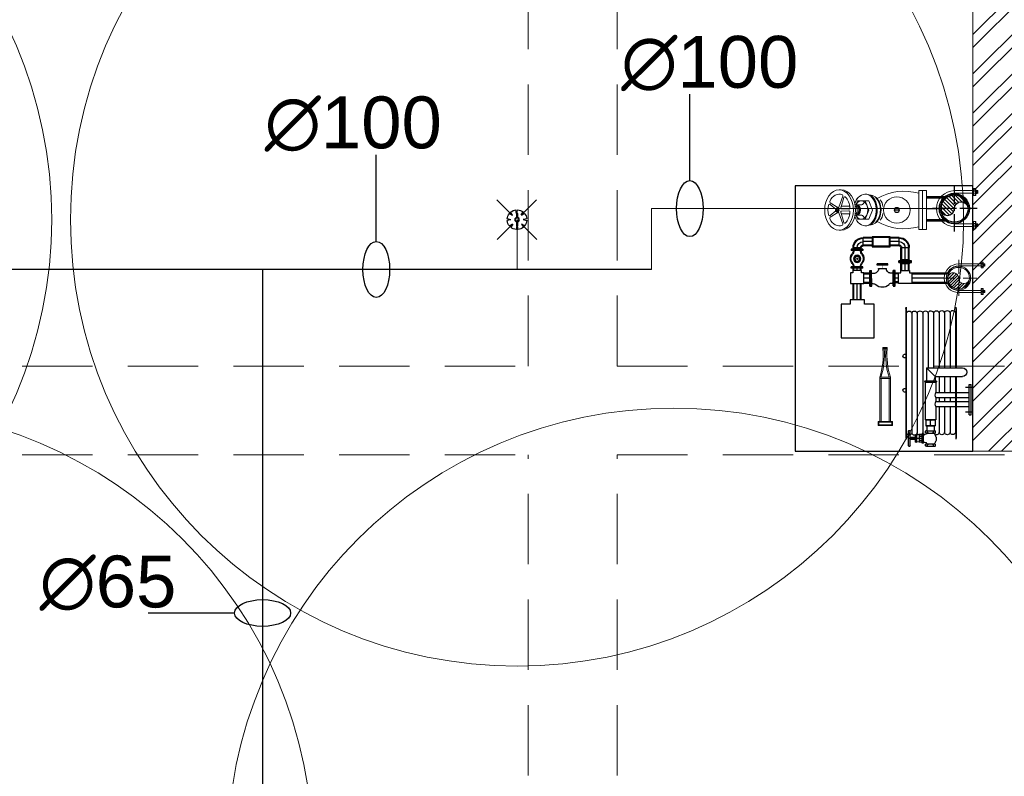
# Model space of a CAD drawing. Header units: inches. Extents: x 105152 to 158499, y 12149 to 30915.
# Tile 210 of 256: x 127028 to 127160, y 21234 to 21336. Entities that reach past the tile are written whole.
import ezdxf

# ---------------------------------------------------------------- set-up
doc = ezdxf.new("R2010")
doc.units = ezdxf.units.IN
doc.header["$MEASUREMENT"] = 0
doc.header["$PDMODE"] = 34
doc.linetypes.add('CENTER', pattern=[50.8, 31.75, -6.35, 6.35, -6.35])
doc.linetypes.add('HIDDEN', pattern=[0.375, 0.25, -0.125])
for name, color, linetype in [('A-COLUMN', 2, 'Continuous'), ('FALSE CELLING ', 255, 'Continuous'), ('PP-SPRINKLER', 1, 'Continuous'), ('PPFIRE-F-FIRE BOX', 30, 'Continuous')]:
    doc.layers.add(name, color=color, linetype=linetype)
for name, color, linetype, lineweight in [('AR - PLAN', 251, 'Continuous', 5), ('BEAM', 173, 'Continuous', 5), ('COVERAGE ', 251, 'Continuous', 5), ('FIRE', 1, 'Continuous', 25), ('FIRE TEXT', 7, 'Continuous', 25), ('PD_BRICK WALL_115', 134, 'Continuous', 30), ('PD_HATCH', 45, 'Continuous', 9), ('PP-PHC', 1, 'Continuous', 9), ('PP-SPRINKLER PIPE', 1, 'Continuous', 0), ('PPFIRE-F- FIRE BOX', 1, 'Continuous', 15), ('PPFIRE-F-RETURN  PIPE', 3, 'Continuous', 0), ('PPFIRE-P-PIPE SUPPORT', 7, 'Continuous', 0), ('SH-SPRINKLAR', 1, 'Continuous', 0)]:
    doc.layers.add(name, color=color, linetype=linetype, lineweight=lineweight)
doc.styles.get("Standard").update_dxf_attribs({"font": 'arial.ttf', "height": 6})
doc.styles.add('text Ht 200mm', font='arial.ttf')
doc.styles.add('TIMES NEW ROMAN', font='times.ttf')
doc.dimstyles.new('PP-DIM', dxfattribs={"dimtxt": 4, "dimasz": 1, "dimexe": 1, "dimexo": 1, "dimgap": 0.09, "dimtad": 0, "dimdec": 0, "dimzin": 0, "dimdsep": 46, "dimlunit": 4, "dimtxsty": 'TIMES NEW ROMAN', "dimblk": 'ARCHTICK', "dimcen": 0.09, "dimdle": 1, "dimclrd": 256, "dimclre": 256, "dimclrt": 256, "dimadec": 0, "dimazin": 0, "dimtfac": 1, "dimtdec": 4, "dimtofl": 0, "dimtmove": 1, "dimatfit": 3, "dimfxl": 1, "dimtolj": 1, "dimtzin": 0, "dimlwd": -1, "dimlwe": -1, "dimarcsym": 0})

# ---------------------------------------------------------------- blocks, each defined once
blk = doc.blocks.new('PP-CEILING PENDANT')
at = {"layer": 'COVERAGE ', "color": 8, "lineweight": 5}
blk.add_circle((0, 0), 1700, dxfattribs=at)
at = {"layer": 'SH-SPRINKLAR', "lineweight": -3}
for p, q in [((-16.9, 17), (-75.6, 75.8)), ((17.2, 16.7), (75.4, 75)), ((-24, 0.1), (-37.4, -2.9)), ((-24, 0.8), (-37.3, 3.8)), ((-17.1, 16.7), (-28.7, 24.1)), ((-16.6, 17.3), (-23.9, 28.9)), ((-0.4, 24), (-3.4, 37.3)), ((-1.5, 8.9), (-1.5, 23.9)), ((0.6, 24), (3.5, 37.3)), ((1.5, 8.9), (1.5, 23.9)), ((16.8, 17.2), (24.1, 28.7)), ((17.6, 16.3), (29.1, 23.7)), ((23.9, -0.1), (37.4, 2.9)), ((-17.5, -16.3), (-76.5, -75.3)), ((-17.8, -16.1), (-29.3, -23.4)), ((-17.3, -16.6), (-24.7, -28.2)), ((-1.5, -23.9), (-4.5, -37.2)), ((-1.5, -23.9), (-1.5, -8.9)), ((-0.6, -24), (2.3, -37.4)), ((1.5, -23.9), (1.5, -8.9)), ((15.8, -18), (23.1, -29.5)), ((16.2, -17.7), (74.6, -76.1)), ((16.6, -17.3), (28.2, -24.7)), ((23.9, -1.3), (37.3, -4.2))]:
    blk.add_line(p, q, dxfattribs=at)
for centre, major_axis, start_param, end_param in [((0, 0), (26.5, 26.5), 1.657505, 2.255676), ((0, 0), (-26.5, 26.5), 5.588406, 6.189787), ((0, 0), (0.02, 8.87), 5.497787, 11.780972), ((0, 0), (0.02, 6.56), 5.497787, 11.780972), ((0, 23.4), (1.12, 1.12), 5.863873, 8.273293), ((0, 0), (-26.5, 26.5), 4.798644, 5.40368), ((0, 0), (26.5, 26.5), 5.57395, 6.180955), ((0, 0), (-26.5, 26.5), 0.862204, 1.45951), ((0, 0), (-26.5, 26.5), 1.637496, 2.236801), ((0, -23.4), (1.12, 1.12), 2.722281, 5.131701), ((0, 0), (-26.5, 26.5), 2.418515, 3.021492), ((0, 0), (26.5, 26.5), 4.778634, 5.384791)]:
    blk.add_ellipse(centre, major_axis=major_axis, ratio=1, start_param=start_param, end_param=end_param, dxfattribs=at)
blk = doc.blocks.new('A$C0C0803E2')
at = {"color": 1}
for p, q in [((76.7, 432.5), (76.7, 158.4)), ((77.9, 431.8), (77.9, 158.4)), ((105.1, 431.4), (105.1, 158.4)), ((132.3, 431), (132.3, 158.4)), ((159.5, 430.6), (159.5, 158.4)), ((186.6, 430.2), (186.6, 158.4)), ((213.8, 429.8), (213.8, 158.4)), ((241, 429.5), (241, -165.2)), ((268.2, 429.1), (268.2, -165.6)), ((295.3, 428.7), (295.3, -166)), ((223, 158.4), (43.8, 158.4)), ((179.6, 115.1), (223, 158.4)), ((223, 158.4), (223, 93.5)), ((179.6, 115.1), (43.8, 115.1)), ((105.1, 115.1), (105.1, 35)), ((132.3, 115.1), (132.3, 35)), ((159.5, 115.1), (159.5, 35)), ((179.6, 115.1), (179.6, 93.5)), ((228.7, 93.5), (175.6, 93.5)), ((228.7, 86.9), (175.6, 86.9)), ((175.6, 86.9), (175.6, 35)), ((228.7, 86.9), (228.7, -100.1)), ((175.6, 35), (10.5, 35)), ((175.6, 10.1), (10.5, 10.1)), ((105.1, 10.1), (105.1, -10)), ((132.3, 10.1), (132.3, -10)), ((159.5, 10.1), (159.5, -10)), ((175.6, 10.1), (175.6, -10)), ((175.6, -10), (10.5, -10)), ((175.6, -34.9), (10.5, -34.9)), ((105.1, -34.9), (105.1, -163.3)), ((132.3, -34.9), (132.3, -163.7)), ((159.5, -34.9), (159.5, -164.1)), ((175.6, -34.9), (175.6, -100.1)), ((175.6, -100.1), (228.7, -100.1)), ((179.2, -100.1), (179.2, -130.9)), ((225, -130.9), (179.2, -130.9)), ((183.3, -130.9), (183.3, -155)), ((202.1, -127.8), (202.1, -103.2)), ((221, -130.9), (221, -155)), ((225, -100.1), (225, -130.9)), ((176.9, -165.2), (176.9, -156.6)), ((222, -166.8), (181.3, -166.8)), ((222.5, -155), (181.7, -155)), ((187.2, -166.8), (187.2, -155)), ((217, -166.8), (217, -155)), ((227.4, -165.2), (227.4, -156.6)), ((237.4, -215.7), (237.4, -170.7)), ((237.4, -193.2), (311.7, -193.2)), ((240.6, -215.7), (240.6, -170.7)), ((243.7, -215.7), (243.7, -170.7)), ((243.7, -174.2), (258.7, -174.2)), ((243.7, -183), (258.7, -183)), ((258.7, -174.2), (270.9, -176.2)), ((258.7, -174.2), (258.7, -212.2)), ((270.9, -211.2), (270.9, -175.2)), ((270.9, -210.2), (270.9, -176.2)), ((276.8, -211.2), (276.8, -175.2)), ((276.8, -188.3), (303.5, -188.3)), ((303.5, -230.6), (303.5, -155.8)), ((312.1, -230.6), (312.1, -155.8)), ((176.9, -230.2), (176.9, -221.5)), ((222, -231.8), (181.3, -231.8)), ((222.5, -219.9), (181.7, -219.9)), ((187.2, -231.8), (187.2, -219.9)), ((217, -231.8), (217, -219.9)), ((227.4, -230.2), (227.4, -221.5)), ((243.7, -203.3), (258.7, -203.3)), ((243.7, -212.2), (258.7, -212.2)), ((258.7, -212.2), (270.9, -210.2)), ((276.8, -198.1), (303.5, -198.1))]:
    blk.add_line(p, q, dxfattribs=at)
for points in [[(184.3, -166.8), (181, -172.2), (178.5, -176.9), (176.7, -180.9), (175.5, -184.3), (174.8, -187.3), (174.4, -190.1), (174.2, -192.6), (174.2, -195.1), (174.3, -197.6), (174.5, -200.2), (174.9, -202.9), (175.7, -205.8), (176.9, -209), (178.7, -212.4), (181.2, -216.2), (184.4, -220.3)], [(187.2, -156.6), (185.7, -155.9), (184.4, -155.4), (183.4, -155.1), (182.4, -155), (181.4, -155.1), (180.2, -155.4), (178.8, -155.9), (176.9, -156.6)], [(187.2, -165.2), (185.7, -165.9), (184.4, -166.4), (183.4, -166.7), (182.4, -166.8), (181.4, -166.7), (180.2, -166.4), (178.8, -165.9), (176.9, -165.2)], [(217, -156.6), (212, -155.9), (208.1, -155.4), (204.9, -155.1), (202, -155), (199.2, -155.1), (196, -155.4), (192.2, -155.9), (187.2, -156.6)], [(217, -165.2), (212, -165.9), (208.1, -166.4), (204.9, -166.7), (202, -166.8), (199.2, -166.7), (196, -166.4), (192.2, -165.9), (187.2, -165.2)], [(217, -156.6), (218.6, -155.9), (219.9, -155.4), (220.9, -155.1), (221.9, -155), (222.9, -155.1), (224.1, -155.4), (225.5, -155.9), (227.4, -156.6)], [(217, -165.2), (218.6, -165.9), (219.9, -166.4), (220.9, -166.7), (221.9, -166.8), (222.9, -166.7), (224.1, -166.4), (225.5, -165.9), (227.4, -165.2)], [(220.6, -166.8), (222.3, -171.5), (229.7, -173.4), (237.4, -173.1)], [(187.2, -221.6), (185.7, -220.9), (184.4, -220.3), (183.4, -220), (182.4, -219.9), (181.4, -220), (180.2, -220.3), (178.8, -220.9), (176.9, -221.6)], [(187.2, -230.1), (185.7, -230.9), (184.4, -231.4), (183.4, -231.7), (182.4, -231.8), (181.4, -231.7), (180.2, -231.4), (178.8, -230.9), (176.9, -230.1)], [(217, -221.6), (212, -220.9), (208.1, -220.3), (204.9, -220), (202, -219.9), (199.2, -220), (196, -220.3), (192.2, -220.9), (187.2, -221.6)], [(217, -230.1), (212, -230.9), (208.1, -231.4), (204.9, -231.7), (202, -231.8), (199.2, -231.7), (196, -231.4), (192.2, -230.9), (187.2, -230.1)], [(217, -221.6), (218.6, -220.9), (219.9, -220.3), (220.9, -220), (221.9, -219.9), (222.9, -220), (224.1, -220.3), (225.5, -220.9), (227.4, -221.6)], [(217, -230.1), (218.6, -230.9), (219.9, -231.4), (220.9, -231.7), (221.9, -231.8), (222.9, -231.7), (224.1, -231.4), (225.5, -230.9), (227.4, -230.1)], [(220.6, -219.6), (222.3, -214.9), (229.7, -213), (237.4, -213.3)]]:
    blk.add_lwpolyline(points, dxfattribs=at)
for centre, radius, start, end in [((91.6, 429.1), 13.9, 12.8259, 168.805), ((118.7, 428.7), 13.9, 12.8259, 168.805), ((145.9, 428.3), 13.9, 12.8259, 168.805), ((173.1, 427.9), 13.9, 12.8259, 168.805), ((200.3, 427.5), 13.9, 12.8259, 168.805), ((227.4, 427.1), 13.9, 12.8259, 168.805), ((254.6, 426.8), 13.9, 12.8259, 168.805), ((281.8, 426.4), 13.9, 12.8259, 168.805), ((309, 426), 13.9, 12.8259, 168.805), ((329.6, 216.4), 9.62, 240.8161, 119.1839), ((43.8, 136.7), 21.7, 90, 270), ((175.6, 90.2), 3.27, 90, 270), ((228.7, 90.2), 3.27, 270, 90), ((329.6, 46.3), 9.62, 240.8161, 119.1839), ((155.2, 22.5), 23.9, 328.6174, 31.3826), ((155.2, -22.5), 23.9, 328.6174, 31.3826), ((190.6, -122.9), 22.9, 59.5464, 119.6317), ((190.6, -108.1), 22.9, 240.3683, 300.4536), ((213.7, -122.9), 22.9, 60.3683, 120.4536), ((213.7, -108.1), 22.9, 239.5464, 299.6317), ((91.6, -160.2), 13.9, 191.195, 347.1741), ((118.7, -160.6), 13.9, 191.195, 347.1741), ((145.9, -161), 13.9, 191.195, 347.1741), ((173.1, -161.4), 13.9, 191.195, 280.3679), ((227.4, -162.2), 13.9, 275.1235, 347.1741), ((239, -170.7), 1.59, 0, 180), ((242.1, -170.7), 1.59, 0, 180), ((254.6, -162.6), 13.9, 191.195, 347.1741), ((281.8, -162.9), 13.9, 191.195, 347.1741), ((273.8, -178.1), 4.12, 43.7157, 136.2843), ((309, -163.3), 13.9, 191.195, 347.1741), ((307.8, -158), 4.8, 26.6415, 153.3585), ((239, -215.7), 1.59, 180, 0), ((242.1, -215.7), 1.59, 180, 0), ((273.8, -208.3), 4.12, 223.7157, 316.2843), ((307.8, -228.4), 4.8, 206.6415, 333.3585)]:
    blk.add_arc(centre, radius, start, end, dxfattribs=at)
at = {"layer": 'FIRE', "color": 1}
for p, q in [((74.4, 453.5), (76.7, 459)), ((74.4, 453.5), (74.4, 158.4)), ((76.7, 459), (76.7, 158.4)), ((322.5, 459), (322.5, -196.3)), ((324.9, 453.5), (322.5, 459)), ((324.9, 453.5), (324.9, -190.8)), ((74.4, 115.1), (74.4, -190.8)), ((76.7, 115.1), (76.7, -196.3)), ((76.7, 115.1), (76.7, -162.2)), ((77.9, 115.1), (77.9, -162.9)), ((27.6, 61.4), (-9, 61.4)), ((0, -75.9), (0, 75.9)), ((10.5, 75.9), (0, 75.9)), ((10.5, -75.9), (10.5, 75.9)), ((27.6, -61.4), (-9, -61.4)), ((10.5, -75.9), (0, -75.9)), ((74.4, -190.8), (76.7, -196.3)), ((324.9, -190.8), (322.5, -196.3))]:
    blk.add_line(p, q, dxfattribs=at)
blk = doc.blocks.new('PIPE SUPPORT')
at = {"layer": 'PPFIRE-P-PIPE SUPPORT'}
for points in [[(-174.8, 121.3), (-148.8, 121.3), (-148.8, 111.7), (-174.8, 111.7)], [(-174.6, 121.1), (-148.9, 121.1), (-148.9, 111.9), (-174.6, 111.9)], [(-55.9, 121.3), (-29.9, 121.3), (-29.9, 111.7), (-55.9, 111.7)], [(-55.7, 121.1), (-30, 121.1), (-30, 111.9), (-55.7, 111.9)]]:
    blk.add_lwpolyline(points, close=True, dxfattribs=at)
for points in [[(-174.6, 121.1), (-168.2, 118.8), (-161.8, 121.1), (-155.4, 118.8), (-148.9, 121.1)], [(-174.6, 121.1), (-148.9, 121.1)], [(-174.6, 111.9), (-174.6, 121.1)], [(-174.6, 111.9), (-168.2, 114.2), (-161.8, 111.9), (-155.4, 114.2), (-148.9, 111.9)], [(-168.2, 114.2), (-168.2, 118.8)], [(-166.5, 129.3), (-167, 128.3), (-166.5, 127.3), (-167, 126.4), (-166.5, 125.4), (-167, 124.4), (-166.5, 123.4), (-167, 122.5), (-166.5, 121.5)], [(-167, 128.3), (-156.8, 128.3)], [(-167, 126.4), (-156.8, 126.4)], [(-167, 124.4), (-156.8, 124.4)], [(-167, 122.5), (-156.8, 122.5)], [(-166.5, 121.5), (-166.6, 121.3)], [(-166.5, 129.3), (-157.3, 129.3)], [(-166.5, 127.3), (-157.3, 127.3)], [(-166.5, 125.4), (-157.3, 125.4)], [(-166.5, 123.4), (-157.3, 123.4)], [(-166.5, 121.5), (-157.3, 121.5)], [(-166.5, 111.7), (-166.5, 44.7)], [(-161.8, 111.9), (-161.8, 121.1)], [(-157.3, 129.3), (-156.8, 128.3), (-157.3, 127.3), (-156.8, 126.4), (-157.3, 125.4), (-156.8, 124.4), (-157.3, 123.4), (-156.8, 122.5), (-157.3, 121.5)], [(-157.3, 121.5), (-157.2, 121.3)], [(-157.3, 111.7), (-157.3, 44.7)], [(-155.4, 114.2), (-155.4, 118.8)], [(-55.7, 121.1), (-49.3, 118.8), (-42.9, 121.1), (-36.5, 118.8), (-30, 121.1)], [(-55.7, 111.9), (-49.3, 114.2), (-42.9, 111.9), (-36.5, 114.2), (-30, 111.9)], [(-49.3, 114.2), (-49.3, 118.8)], [(-47.3, 129.3), (-47.9, 128.3), (-47.3, 127.3), (-47.9, 126.4), (-47.3, 125.4), (-47.9, 124.4), (-47.3, 123.4), (-47.9, 122.5), (-47.3, 121.5)], [(-47.9, 128.3), (-37.7, 128.3)], [(-47.9, 126.4), (-37.7, 126.4)], [(-47.9, 124.4), (-37.7, 124.4)], [(-47.9, 122.5), (-37.7, 122.5)], [(-47.3, 121.5), (-47.5, 121.3)], [(-47.3, 129.3), (-38.2, 129.3)], [(-47.3, 129.3), (-38.2, 129.3)], [(-47.3, 127.3), (-38.2, 127.3)], [(-47.3, 125.4), (-38.2, 125.4)], [(-47.3, 123.4), (-38.2, 123.4)], [(-47.3, 121.5), (-38.2, 121.5)], [(-47.3, 111.7), (-47.3, 44.7)], [(-42.9, 111.9), (-42.9, 121.1)], [(-38.2, 129.3), (-37.7, 128.3), (-38.2, 127.3), (-37.7, 126.4), (-38.2, 125.4), (-37.7, 124.4), (-38.2, 123.4), (-37.7, 122.5), (-38.2, 121.5)], [(-38.2, 121.5), (-38.1, 121.3)], [(-38.2, 111.7), (-38.2, 44.7)], [(-36.5, 114.2), (-36.5, 118.8)]]:
    blk.add_lwpolyline(points, dxfattribs=at)
for radius, start, end in [(64.2, 180.0022, 269.9978), (55, 180.0022, 269.9978), (55, 270.0022, 359.9978), (64.2, 270.0022, 359.9978)]:
    blk.add_arc((-102.3, 44.7), radius, start, end, dxfattribs=at)
blk = doc.blocks.new('SOIL STACK DIA 100 mm')
h = blk.add_hatch()
h.set_pattern_fill('ANSI31', color=256, scale=3)
h.set_pattern_definition([(45, (-27850.841, 26658.129), (-6.735192, 6.735192), [])])
edge = h.paths.add_edge_path()
edge.add_ellipse((0, 0), major_axis=(-50, 0), ratio=1, start_angle=450, end_angle=630, ccw=False)
edge.add_ellipse((0, -25), major_axis=(25, 0), ratio=1, start_angle=270, end_angle=450)
edge.add_ellipse((0, 25), major_axis=(-25, 0), ratio=1, start_angle=270, end_angle=450, ccw=False)
at = {"linetype": 'CENTER', "ltscale": 2}
for points in [[(0, -84), (0, 84)], [(-84, 0), (84, 0)]]:
    blk.add_lwpolyline(points, dxfattribs=at)
blk.add_lwpolyline([(0, -50, 1), (0, 50, 1), (0, 0, -1), (0, -50, -1)], format="xyb")
for radius in [55, 50]:
    blk.add_circle((0, 0), radius)
at = {"layer": 'PPFIRE-P-PIPE SUPPORT', "ltscale": 150, "xscale": 1.0267966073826, "yscale": 1.0267966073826, "zscale": 1.0267966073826, "rotation": 179.9992056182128}
blk.add_blockref('PIPE SUPPORT', (-105.1, 46.1), dxfattribs=at)
blk = doc.blocks.new('A$C554B747C')
at = {"layer": 'PPFIRE-F- FIRE BOX'}
for p, q in [((71.6, 108.8), (-71.9, 108.8)), ((-71.9, 108.8), (-71.9, 80.5)), ((71.6, 108.8), (71.6, 80.5)), ((71.6, 94.6), (-71.9, 94.6)), ((71.6, 80.5), (-71.9, 80.5)), ((2.5, 7.7), (-2.5, 7.7)), ((-2.5, -7.7), (-2.5, 7.7)), ((2.5, -7.7), (2.5, 7.7)), ((2.5, -7.7), (-2.5, -7.7)), ((0, -89.4), (-33.7, -103.1)), ((0, -103.1), (-33.7, -116.9)), ((-33.7, -144.4), (-33.7, -103.1)), ((0, -89.4), (33.7, -103.1)), ((0, -103.1), (33.7, -116.9)), ((33.7, -144.4), (33.7, -103.1)), ((-33.7, -144.4), (-19.5, -150.2)), ((-19.5, -153.8), (-19.5, -129.3)), ((19.5, -153.8), (19.5, -129.3)), ((33.7, -144.4), (19.5, -150.2)), ((58.4, -116.9), (58.4, -113.2)), ((-14.4, -173.4), (-14.4, -204.1)), ((-2.8, -176.5), (-4.1, -203.6)), ((2.8, -176.5), (4.1, -203.6)), ((14.4, -173.4), (14.4, -204.1)), ((-74.5, -204.6), (-74.5, -212.7)), ((-50.8, -198.3), (-9.9, -213.8)), ((-45.8, -195.5), (-7.4, -206)), ((0, -211.8), (-6.7, -214.6)), ((0, -214.6), (-6.7, -217.3)), ((-6.7, -222.8), (-6.7, -214.6)), ((0, -211.8), (6.7, -214.6)), ((0, -214.6), (6.7, -217.3)), ((6.7, -222.8), (6.7, -214.6)), ((45.8, -195.5), (7.4, -206)), ((50.8, -198.3), (9.9, -213.8)), ((74.5, -212.7), (74.5, -204.6)), ((-26.9, -245.4), (-8.7, -217.7)), ((-20.2, -245.1), (-3.4, -224.2)), ((0, -225.6), (-6.7, -222.8)), ((0, -225.6), (6.7, -222.8)), ((20.2, -245.1), (3.4, -224.2)), ((26.9, -245.4), (8.7, -217.7))]:
    blk.add_line(p, q, dxfattribs=at)
for radius in [48.7, 9.69]:
    blk.add_circle((0, 0), radius, dxfattribs=at)
for centre, radius, start, end in [((127.5, 27), 196.6, 164.2108, 210.5213), ((-127.5, 27), 196.6, 329.4787, 15.7892), ((-14.5, -83), 31.2, 88.0313, 135.9908), ((14.5, -83), 31.2, 44.0092, 91.9687), ((-30.5, -131.5), 11.2, 11.0684, 72.6602), ((30.5, -131.5), 11.2, 107.3398, 168.9316), ((-6.7, -176.3), 3.89, 357.2205, 94.7862), ((6.7, -176.3), 3.89, 85.2138, 182.7795), ((-52.2, -201.9), 3.89, 69.2205, 155.1588), ((-44.8, -191.8), 3.89, 133.8645, 254.7795), ((-10.9, -216.3), 2.6, 326.7795, 69.2205), ((-6.7, -203.5), 2.6, 254.7795, 357.2205), ((6.7, -203.5), 2.6, 182.7795, 285.2205), ((10.9, -216.3), 2.6, 110.7795, 213.2205), ((44.8, -191.8), 3.89, 285.2205, 46.1355), ((52.2, -201.9), 3.89, 24.8412, 110.7795), ((-30.1, -243.3), 3.89, 245.9255, 326.7795), ((-17.1, -247.6), 3.89, 141.2205, 257.3777), ((17.1, -247.6), 3.89, 282.6223, 38.7795), ((30.1, -243.3), 3.89, 213.2205, 294.0745)]:
    blk.add_arc(centre, radius, start, end, dxfattribs=at)
at = {"layer": 'PPFIRE-F- FIRE BOX', "extrusion": (0, 0, -1)}
for centre, major_axis, ratio, start_param, end_param in [((0, -113.2), (-58.4, 0), 0.707107, 0, 2.786111), ((0, -116.9), (58.4, 0), 0.707107, 1.987436, 5.918785), ((0, -130.7), (33.7, 0), 0.721611, 2.186239, 6.007537)]:
    blk.add_ellipse(centre, major_axis=major_axis, ratio=ratio, start_param=start_param, end_param=end_param, dxfattribs=at)
at = {"layer": 'PPFIRE-F- FIRE BOX'}
for centre, major_axis, ratio, start_param, end_param in [((0, -99.5), (55.2, 0), 0.707107, -0.004902, 3.146495), ((0, -113.2), (58.4, 0), 0.707107, 0, 2.786111), ((0, -94.9), (-52.3, 0), 0.701646, 3.553827, 5.87095), ((0, -116.9), (-58.4, 0), 0.707107, 1.987436, 5.918785), ((0, -130.7), (-33.7, 0), 0.721611, 2.186239, 6.007537), ((0, -116.9), (58.4, 0), 0.707107, 3.784133, 4.295749), ((0, -130.7), (33.7, 0), 0.721611, 3.417241, 4.096946), ((0, -148), (-19.5, 0), 0.707107, 3.141593, 6.283185), ((0, -150.4), (-19.5, 0), 0.707107, 3.141593, 6.283185), ((0, -152), (-19.5, 0), 0.707107, 3.141593, 6.283185), ((0, -154.1), (-19.5, 0), 0.707107, 3.16624, 6.258538), ((0, -204.6), (-74.5, 0), 0.707107, 3.141593, 6.283185), ((0, -212.7), (-58.6, 0), 0.693384, -1.450623, -0.624962), ((0, -154.3), (-14.4, 0), 0.619861, 3.293146, 6.131632), ((0, -212.7), (58.6, 0), 0.693384, 0.624962, 1.450623), ((0, -212.7), (-58.6, 0), 0.693384, -0.310604, 0.998397), ((0, -212.7), (58.6, 0), 0.693384, -0.998397, 0.310604), ((0, -212.7), (58.6, 0), 0.693384, 4.400005, 5.024773)]:
    blk.add_ellipse(centre, major_axis=major_axis, ratio=ratio, start_param=start_param, end_param=end_param, dxfattribs=at)
for centre, major_axis, ratio in [((0, -212.7), (74.5, 0), 0.707107), ((0, -220.1), (6.74, 0), 0.721611), ((0, -220.4), (-2.9, 0), 0.586664)]:
    blk.add_ellipse(centre, major_axis=major_axis, ratio=ratio, dxfattribs=at)
blk = doc.blocks.new('ERTGYH')
at = {"layer": 'PPFIRE-F-FIRE BOX', "lineweight": 25}
for p, q in [((18634686.5, -2135081.1), (18634741.4, -2135081.1)), ((18634686.5, -2135085), (18634739, -2135085)), ((18634686.5, -2135116.8), (18634741.4, -2135116.8)), ((18634686.5, -2135148.5), (18634739, -2135148.5)), ((18634686.5, -2135152.5), (18634741.4, -2135152.5))]:
    blk.add_line(p, q, dxfattribs=at)
at = {"layer": 'PPFIRE-F-FIRE BOX', "color": 1, "ltscale": 60, "xscale": -0.7938326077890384, "yscale": 0.7938326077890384, "zscale": 0.7938326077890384, "rotation": 270}
blk.add_blockref('A$C554B747C', (18634600.1, -2135112.6, 0), dxfattribs=at)
at = {"layer": 'PPFIRE-F-FIRE BOX', "lineweight": -3, "xscale": -0.7938300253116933, "yscale": 0.7938300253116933, "zscale": 0.7938300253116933, "rotation": 89.99999999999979}
blk.add_blockref('SOIL STACK DIA 100 mm', (18634768.2, -2135116.8), dxfattribs=at)
blk = doc.blocks.new('A$C43F21B05')
at = {"layer": 'PPFIRE-F- FIRE BOX'}
for p, q in [((-27.9, -20.2), (-27.9, -242.8)), ((-21.7, -20.2), (-21.7, -236.5)), ((19.2, -20.2), (19.2, -236.5)), ((25.4, -20.2), (25.4, -242.8)), ((25.4, -236.5), (-27.9, -236.5)), ((25.4, -242.8), (-27.9, -242.8))]:
    blk.add_line(p, q, dxfattribs=at)
for points in [[(36, 0), (36, -20.2), (-36, -20.2), (-36, 0)], [(32.5, -3.6), (32.5, -16.6), (-32.5, -16.6), (-32.5, -3.6)], [(9, -386.3), (9, -392.3), (-12, -392.3), (-12, -386.3)], [(7.4, -387.9), (7.4, -390.7), (-10.5, -390.7), (-10.5, -387.9)]]:
    blk.add_lwpolyline(points, close=True, dxfattribs=at)
for centre, radius, start, end in [((-403.7, -357), 392.8, 355.7167, 16.9094), ((-388.4, -356.7), 383.7, 355.5748, 17.2781), ((361.8, -355.5), 360.4, 161.7772, 184.9141), ((376.8, -355.7), 369.1, 162.1821, 184.7624)]:
    blk.add_arc(centre, radius, start, end, dxfattribs=at)
blk = doc.blocks.new('A$C66E842DC')
at = {"layer": 'PPFIRE-P-PIPE SUPPORT'}
for points in [[(-74.4, 112.7), (-47.7, 112.7), (-47.7, 102.9), (-74.4, 102.9)], [(-74.2, 112.5), (-47.8, 112.5), (-47.8, 103.1), (-74.2, 103.1)], [(47.7, 112.7), (74.4, 112.7), (74.4, 102.9), (47.7, 102.9)], [(47.9, 112.5), (74.2, 112.5), (74.2, 103.1), (47.9, 103.1)]]:
    blk.add_lwpolyline(points, close=True, dxfattribs=at)
for points in [[(-74.2, 112.5), (-67.6, 110.2), (-61, 112.5), (-54.4, 110.2), (-47.8, 112.5)], [(-74.2, 112.5), (-47.8, 112.5)], [(-74.2, 103.1), (-74.2, 112.5)], [(-74.2, 103.1), (-67.6, 105.5), (-61, 103.1), (-54.4, 105.5), (-47.8, 103.1)], [(-67.6, 105.5), (-67.6, 110.2)], [(-65.9, 121), (-66.4, 120), (-65.9, 119), (-66.4, 118), (-65.9, 117), (-66.4, 116), (-65.9, 114.9), (-66.4, 113.9), (-65.9, 112.9)], [(-66.4, 120), (-55.9, 120)], [(-66.4, 118), (-55.9, 118)], [(-66.4, 116), (-55.9, 116)], [(-66.4, 113.9), (-55.9, 113.9)], [(-65.9, 112.9), (-66, 112.7)], [(-65.9, 121), (-56.5, 121)], [(-65.9, 119), (-56.5, 119)], [(-65.9, 117), (-56.5, 117)], [(-65.9, 114.9), (-56.5, 114.9)], [(-65.9, 112.9), (-56.5, 112.9)], [(-65.9, 102.9), (-65.9, -0.2)], [(-61, 103.1), (-61, 112.5)], [(-56.5, 121), (-55.9, 120), (-56.5, 119), (-55.9, 118), (-56.5, 117), (-55.9, 116), (-56.5, 114.9), (-55.9, 113.9), (-56.5, 112.9)], [(-56.5, 112.9), (-56.4, 112.7)], [(-56.5, 102.9), (-56.5, -0.2)], [(-54.4, 105.5), (-54.4, 110.2)], [(47.9, 112.5), (54.5, 110.2), (61.1, 112.5), (67.7, 110.2), (74.2, 112.5)], [(47.9, 103.1), (54.5, 105.5), (61.1, 103.1), (67.7, 105.5), (74.2, 103.1)], [(54.5, 105.5), (54.5, 110.2)], [(56.5, 121), (55.9, 120), (56.5, 119), (55.9, 118), (56.5, 117), (55.9, 115.9), (56.5, 114.9), (55.9, 113.9), (56.5, 112.9)], [(55.9, 120), (66.4, 120)], [(55.9, 118), (66.4, 118)], [(55.9, 115.9), (66.4, 115.9)], [(55.9, 113.9), (66.4, 113.9)], [(56.5, 112.9), (56.4, 112.7)], [(56.5, 121), (65.9, 121)], [(56.5, 121), (65.9, 121)], [(56.5, 119), (65.9, 119)], [(56.5, 117), (65.9, 117)], [(56.5, 114.9), (65.9, 114.9)], [(56.5, 112.9), (65.9, 112.9)], [(56.5, 102.9), (56.5, -0.2)], [(61.1, 103.1), (61.1, 112.5)], [(65.9, 121), (66.4, 120), (65.9, 119), (66.4, 118), (65.9, 117), (66.4, 115.9), (65.9, 114.9), (66.4, 113.9), (65.9, 112.9)], [(65.9, 112.9), (66, 112.7)], [(65.9, 102.9), (65.9, -0.2)], [(67.7, 105.5), (67.7, 110.2)]]:
    blk.add_lwpolyline(points, dxfattribs=at)
for radius, start, end in [(65.9, 180.0014, 269.997), (56.5, 180.0014, 269.997), (56.5, 270.0014, 359.997), (65.9, 270.0014, 359.997)]:
    blk.add_arc((0, -0.2), radius, start, end, dxfattribs=at)
blk = doc.blocks.new('A$C465C6E6A')
h = blk.add_hatch()
h.set_pattern_fill('ANSI31', color=256, scale=3, angle=180)
h.set_pattern_definition([(225, (27850.841, -26658.129), (6.735192, -6.735192), [])])
edge = h.paths.add_edge_path()
edge.add_ellipse((0, 0), major_axis=(-50, 0), ratio=1, start_angle=270, end_angle=450, ccw=False)
edge.add_ellipse((0, 25), major_axis=(25, 0), ratio=1, start_angle=90, end_angle=270)
edge.add_ellipse((0, -25), major_axis=(-25, 0), ratio=1, start_angle=450, end_angle=630, ccw=False)
blk.add_lwpolyline([(0, 50, 1), (0, -50, 1), (0, 0, -1), (0, 50, -1)], format="xyb")
at = {"linetype": 'CENTER', "ltscale": 2}
for points in [[(0, 84), (0, -84)], [(84, 0), (-84, 0)]]:
    blk.add_lwpolyline(points, dxfattribs=at)
for radius in [55, 50]:
    blk.add_circle((0, 0), radius)
at = {"ltscale": 60}
blk.add_blockref('A$C66E842DC', (0, 0), dxfattribs=at)
blk = doc.blocks.new('_ArchTick')
at = {"color": 0, "linetype": 'ByBlock', "const_width": 0.15}
blk.add_lwpolyline([(-0.5, -0.5), (0.5, 0.5)], dxfattribs=at)
blk = doc.blocks.new('*D526')
at = {"layer": 'Defpoints', "color": 0}
for p in [(136659.08, 23142.23), (136659.08, 23106.4), (136667.28, 23106.4)]:
    blk.add_point(p, dxfattribs=at)
at = {"layer": 'FALSE CELLING ', "lineweight": 5}
for p, q in [((136662.08, 23142.23), (136670.28, 23142.23)), ((136667.28, 23142.23), (136667.28, 23127.16)), ((136667.28, 23106.4), (136667.28, 23121.46)), ((136662.08, 23106.4), (136670.28, 23106.4))]:
    blk.add_line(p, q, dxfattribs=at)
at = {"layer": 'FALSE CELLING ', "lineweight": 5, "xscale": 2, "yscale": 2, "zscale": 2}
for p, rotation in [((136667.28, 23142.23), 90), ((136667.28, 23106.4), 270)]:
    blk.add_blockref('_ArchTick', p, dxfattribs=dict(at, rotation=rotation))
at = {"layer": 'FALSE CELLING ', "insert": (136667.28, 23124.31), "char_height": 6, "attachment_point": 5, "rotation": 90}
blk.add_mtext("\\A1;3'", dxfattribs=at)
blk = doc.blocks.new('PP-SP ARROW')
at = {"color": 3}
blk.add_line((-31.5, 0), (-128.7, 0), dxfattribs=at)
blk.add_ellipse((0, 0), major_axis=(-31.5, 0), ratio=0.476486, dxfattribs=at)
blk = doc.blocks.new('FIRST FLOOR PLAN 0')
at = {"layer": 'PD_HATCH', "lineweight": 5}
h = blk.add_hatch(dxfattribs=at)
h.set_pattern_fill('ANSI32', color=251, scale=10)
h.set_pattern_definition([(45, (-1110.15, -834.2493), (-2.65165, 2.65165), []), (45, (-1108.3824, -834.2493), (-2.65165, 2.65165), [])])
h.paths.add_polyline_path([(-1107, -791.5), (-1116, -791.5), (-1116, -873), (-1107, -873)])
h.paths.add_polyline_path([(-745.5, -939), (-915, -939), (-915, -948), (-745.5, -948)])
h.paths.add_polyline_path([(-561, -939), (-730.5, -939), (-730.5, -948), (-561, -948)])
h.paths.add_polyline_path([(-1107, -75), (-1116, -75), (-1116, -156.5), (-1107, -156.5)])
h.paths.add_polyline_path([(-1107, -171.5), (-1116, -171.5), (-1116, -311.5), (-1107, -311.5)])
h.paths.add_polyline_path([(-1107, -326.5), (-1116, -326.5), (-1116, -466.5), (-1107, -466.5)])
h.paths.add_polyline_path([(-1107, -481.5), (-1116, -481.5), (-1116, -621.5), (-1107, -621.5)])
h.paths.add_polyline_path([(-1107, -636.5), (-1116, -636.5), (-1116, -776.5), (-1107, -776.5)])
h.paths.add_polyline_path([(-15, 0), (-181.5, 0), (-181.5, -9), (-15, -9)])
h.paths.add_polyline_path([(-196.5, 0), (-361.5, 0), (-361.5, -9), (-196.5, -9)])
h.paths.add_polyline_path([(-376.5, 0), (-546, 0), (-546, -9), (-376.5, -9)])
h.paths.add_polyline_path([(-561, 0), (-730.5, 0), (-730.5, -9), (-561, -9)])
h.paths.add_polyline_path([(-930, 0), (-1041, 0), (-1041, -9), (-930, -9)])
h.paths.add_polyline_path([(-1056, 0), (-1116, 0), (-1116, -60), (-1107, -60), (-1107, -9), (-1056, -9)])
h.paths.add_polyline_path([(-1107, -888), (-1116, -888), (-1116, -948), (-1056, -948), (-1056, -939), (-1107, -939)])
h.paths.add_polyline_path([(-930, -939), (-1041, -939), (-1041, -948), (-930, -948)])
h.paths.add_polyline_path([(-521.25, -939), (-546, -939), (-546, -948), (-521.25, -948)])
h.paths.add_polyline_path([(-376.5, -939), (-401.25, -939), (-401.25, -948), (-376.5, -948)])
h.paths.add_polyline_path([(-339, -939), (-361.5, -939), (-361.5, -948), (-339, -948)])
h.paths.add_polyline_path([(-196.5, -939), (-219, -939), (-219, -948), (-196.5, -948)])
h.paths.add_polyline_path([(-159, -939), (-181.5, -939), (-181.5, -948), (-159, -948)])
h.paths.add_polyline_path([(-15, -939), (-39, -939), (-39, -948), (-15, -948)])
h.paths.add_polyline_path([(0, -930), (-9, -930)])
h.paths.add_polyline_path([(0, -791.5), (-9, -791.5), (-9, -930), (0, -930)])
h.paths.add_polyline_path([(0, -636.5), (-9, -636.5), (-9, -776.5), (0, -776.5)])
h.paths.add_polyline_path([(0, -326.5), (-9, -326.5), (-9, -621.5), (0, -621.5)])
h.paths.add_polyline_path([(0, -18), (-9, -18), (-9, -156.5), (0, -156.5)])
h.paths.add_polyline_path([(-18, -159.5), (-123, -159.5), (-123, -168.5), (-18, -168.5)])
h.paths.add_polyline_path([(-123, -171.5), (-132, -171.5), (-132, -249.5), (-123, -249.5)])
h.paths.add_polyline_path([(-132, -159.5), (-204, -159.5), (-204, -168.5), (-132, -168.5)])
h.paths.add_polyline_path([(-204, -171.5), (-213, -171.5), (-213, -249.5), (-204, -249.5)])
h.paths.add_polyline_path([(-213, -159.5), (-294, -159.5), (-294, -261.5), (-267, -261.5), (-267, -252.5), (-285, -252.5), (-285, -168.5), (-213, -168.5)])
h.paths.add_polyline_path([(-213, -252.5), (-231, -252.5), (-231, -261.5), (-213, -261.5)], flags=17)
h.paths.add_polyline_path([(-186, -252.5), (-204, -252.5), (-204, -261.5), (-186, -261.5)])
h.paths.add_polyline_path([(-132, -252.5), (-150, -252.5), (-150, -261.5), (-132, -261.5)])
h.paths.add_polyline_path([(-123, -261.5), (-132, -261.5), (-132, -324.5), (-123, -324.5)])
h.paths.add_polyline_path([(0, -310.5), (-9, -310.5), (-9, -311.5), (0, -311.5)])
h.paths.add_polyline_path([(0, -171.5), (-9, -171.5), (-9, -190.5), (0, -190.5)])
h.paths.add_polyline_path([(-878.25, -9), (-878.25, 0), (-915, 0), (-915, -9)])
h.paths.add_polyline_path([(-782.25, 0), (-782.25, -9), (-745.5, -9), (-745.5, 0)])
at = {"layer": 'PD_BRICK WALL_115', "color": 251, "lineweight": 5}
for p, q in [((-132, -324.5), (-132, -261.5)), ((-123, -324.5), (-132, -324.5))]:
    blk.add_line(p, q, dxfattribs=at)
blk = doc.blocks.new('columns2')
at = {"layer": 'PD_HATCH', "color": 173, "linetype": 'HIDDEN', "lineweight": 5, "ltscale": 38}
for p, q in [((924, -253), (924, -201.5)), ((936, -253), (936, -201.5)), ((984, -201.5), (984, -253)), ((756, -253), (924, -253)), ((936, -253), (1098, -253)), ((756, -265), (924, -265)), ((924, -408), (924, -265)), ((936, -265), (1098, -265)), ((936, -408), (936, -265))]:
    blk.add_line(p, q, dxfattribs=at)
blk = doc.blocks.new('FIRE SHAFT   1')
at = {"layer": 'PPFIRE-F-RETURN  PIPE', "lineweight": 25}
h = blk.add_hatch(color=7, dxfattribs=at)
h.paths.add_polyline_path([(136646.25, 23134), (136648.68, 23134), (136648.69, 23135.35), (136646.25, 23135.35)])
h.paths.add_polyline_path([(136646.35, 23134.1), (136648.59, 23134.1), (136648.59, 23135.25), (136646.35, 23135.25)], flags=16)
blk.add_hatch(color=7, dxfattribs=at).paths.add_polyline_path([(136650.7, 23132.52, 1), (136650.7, 23132.21, 1)])
at = {"layer": 'PP-PHC', "lineweight": 25}
blk.add_lwpolyline([(136659.08, 23142.23), (136659.08, 23106.4), (136635.08, 23106.4), (136635.08, 23142.23)], close=True, dxfattribs=at)
at = {"layer": 'PPFIRE-F-RETURN  PIPE', "lineweight": 25}
for p, q in [((136645.04, 23135.23, 0), (136646.35, 23135.23, 0)), ((136645.04, 23134.12, 0), (136645.04, 23135.23, 0)), ((136645.04, 23135.13, 0), (136646.35, 23135.13, 0)), ((136645.04, 23134.68, 0), (136646.35, 23134.68, 0)), ((136648.59, 23135.23, 0), (136649.9, 23135.23, 0)), ((136648.59, 23135.13, 0), (136649.9, 23135.13, 0)), ((136648.59, 23134.68, 0), (136649.9, 23134.68, 0)), ((136649.9, 23134.12, 0), (136649.9, 23135.23, 0)), ((136643.68, 23132.24, 0), (136643.68, 23133.88, 0)), ((136644.79, 23133.88, 0), (136643.68, 23133.88, 0)), ((136643.78, 23132.24, 0), (136643.78, 23133.88, 0)), ((136644.23, 23132.24, 0), (136644.23, 23133.88, 0)), ((136644.69, 23132.23, 0), (136644.69, 23133.88, 0)), ((136644.79, 23132.23, 0), (136644.79, 23133.88, 0)), ((136645.04, 23134.23, 0), (136646.35, 23134.22, 0)), ((136645.04, 23134.12, 0), (136646.35, 23134.12, 0)), ((136648.59, 23134.22, 0), (136649.9, 23134.22, 0)), ((136648.59, 23134.12, 0), (136649.9, 23134.12, 0)), ((136650.15, 23133.68, 0), (136650.15, 23133.87, 0)), ((136650.15, 23133.87, 0), (136651.26, 23133.87, 0)), ((136650.25, 23133.68, 0), (136650.25, 23133.87, 0)), ((136650.7, 23133.68, 0), (136650.7, 23133.87, 0)), ((136651.16, 23133.68, 0), (136651.16, 23133.87, 0)), ((136651.26, 23133.68, 0), (136651.26, 23133.87, 0)), ((136643.68, 23130.8, 0), (136643.68, 23131.71, 0)), ((136643.78, 23130.8, 0), (136643.78, 23131.71, 0)), ((136644.23, 23130.8, 0), (136644.23, 23131.71, 0)), ((136644.69, 23130.79, 0), (136644.69, 23131.71, 0)), ((136644.79, 23130.79, 0), (136644.79, 23131.71, 0)), ((136650.15, 23130.79, 0), (136650.15, 23131.1, 0)), ((136650.25, 23130.79, 0), (136650.25, 23131.1, 0)), ((136650.7, 23130.79, 0), (136650.7, 23131.1, 0)), ((136651.16, 23130.79, 0), (136651.16, 23131.1, 0)), ((136651.26, 23130.79, 0), (136651.26, 23131.1, 0)), ((136638.53, 23130.44), (136643.33, 23130.44)), ((136638.57, 23130.31), (136643.33, 23130.31)), ((136638.99, 23129.75), (136643.33, 23129.75)), ((136645.14, 23130.44, 0), (136645.59, 23130.44, 0)), ((136645.14, 23130.32, 0), (136645.59, 23130.32, 0)), ((136645.14, 23129.75, 0), (136645.59, 23129.75, 0)), ((136649, 23130.44, 0), (136649.79, 23130.44, 0)), ((136649, 23130.31, 0), (136649.79, 23130.31, 0)), ((136649, 23129.75, 0), (136649.79, 23129.75, 0)), ((136638.53, 23129.05), (136643.33, 23129.05)), ((136638.57, 23129.18), (136643.33, 23129.18)), ((136645.14, 23129.26, 0), (136645.59, 23129.26, 0)), ((136645.14, 23129.14, 0), (136645.59, 23129.14, 0)), ((136648.99, 23129.18, 0), (136649.79, 23129.18, 0)), ((136648.99, 23129.05, 0), (136649.79, 23129.05, 0)), ((136650.15, 23126.82, 0), (136650.15, 23129.03, 0)), ((136650.25, 23126.82, 0), (136650.25, 23129.03, 0)), ((136650.7, 23126.82, 0), (136650.7, 23129.03, 0)), ((136651.15, 23126.82, 0), (136651.15, 23129.03, 0)), ((136651.26, 23126.82, 0), (136651.26, 23129.03, 0))]:
    blk.add_line(p, q, dxfattribs=at)
at = {"layer": 'PPFIRE-F-RETURN  PIPE', "lineweight": 25, "ltscale": 20}
blk.add_line((136646.25, 23134.23, 0), (136646.35, 23134.23, 0), dxfattribs=at)
at = {"layer": 'PPFIRE-F-RETURN  PIPE', "color": 7, "linetype": 'Continuous', "lineweight": 25}
for p, q in [((136649.92, 23133.68, 0), (136651.49, 23133.68, 0)), ((136649.92, 23133.68, 0), (136649.92, 23133.49, 0)), ((136649.92, 23133.59, 0), (136651.49, 23133.59, 0)), ((136649.92, 23133.59, 0), (136651.49, 23133.59, 0)), ((136649.92, 23133.49, 0), (136651.49, 23133.49, 0)), ((136650.16, 23133.49, 0), (136650.16, 23133.37, 0)), ((136650.25, 23133.49, 0), (136650.25, 23133.37, 0)), ((136651.16, 23133.49, 0), (136651.16, 23133.37, 0)), ((136651.24, 23133.49, 0), (136651.24, 23133.37, 0)), ((136651.49, 23133.68, 0), (136651.49, 23133.49, 0)), ((136645.58, 23128.7, 0), (136645.59, 23130.79, 0)), ((136645.59, 23130.79, 0), (136645.84, 23130.79, 0)), ((136645.59, 23130.79, 0), (136645.84, 23130.79, 0)), ((136645.71, 23128.7, 0), (136645.71, 23130.79, 0)), ((136645.83, 23128.7, 0), (136645.84, 23130.79, 0)), ((136645.83, 23128.7, 0), (136645.84, 23130.79, 0)), ((136646.58, 23131.68, 0), (136648, 23131.68, 0)), ((136646.58, 23131.51, 0), (136646.58, 23131.68, 0)), ((136646.58, 23131.6, 0), (136648, 23131.6, 0)), ((136646.58, 23131.51, 0), (136648, 23131.51, 0)), ((136647.82, 23131.04, 0), (136646.76, 23131.04, 0)), ((136646.76, 23130.95, 0), (136646.76, 23131.04, 0)), ((136647.82, 23130.95, 0), (136647.82, 23131.04, 0)), ((136648, 23131.51, 0), (136648, 23131.68, 0)), ((136648.74, 23128.69, 0), (136648.75, 23130.8, 0)), ((136648.74, 23128.69, 0), (136648.75, 23130.8, 0)), ((136649, 23130.8, 0), (136648.75, 23130.8, 0)), ((136649, 23130.8, 0), (136648.75, 23130.8, 0)), ((136648.87, 23128.69, 0), (136648.87, 23130.8, 0)), ((136648.99, 23128.69, 0), (136649, 23130.8, 0)), ((136649.92, 23131.29, 0), (136651.49, 23131.29, 0)), ((136649.92, 23131.1, 0), (136649.92, 23131.29, 0)), ((136649.92, 23131.1, 0), (136649.92, 23131.29, 0)), ((136649.92, 23131.2, 0), (136651.49, 23131.2, 0)), ((136649.92, 23131.1, 0), (136651.49, 23131.1, 0)), ((136650.16, 23131.29, 0), (136650.16, 23131.42, 0)), ((136650.25, 23131.29, 0), (136650.25, 23131.42, 0)), ((136650.25, 23131.29, 0), (136650.25, 23131.42, 0)), ((136651.16, 23131.29, 0), (136651.16, 23131.42, 0)), ((136651.24, 23131.29, 0), (136651.24, 23131.42, 0)), ((136651.24, 23131.29, 0), (136651.24, 23131.42, 0)), ((136651.49, 23131.1, 0), (136651.49, 23131.29, 0)), ((136645.84, 23130.45, 0), (136646.3, 23130.45, 0)), ((136648.75, 23130.45, 0), (136648.29, 23130.45, 0)), ((136645.58, 23128.62, 0), (136645.83, 23128.62, 0)), ((136645.83, 23129.1, 0), (136646, 23129.1, 0)), ((136648.74, 23129.02, 0), (136648.58, 23129.02, 0)), ((136648.99, 23128.69, 0), (136648.74, 23128.69, 0))]:
    blk.add_line(p, q, dxfattribs=at)
at = {"layer": 'PPFIRE-F-RETURN  PIPE', "color": 7, "lineweight": 25}
for p, q in [((136643.37, 23132.08, 0), (136645.1, 23132.08, 0)), ((136643.37, 23131.86, 0), (136643.37, 23132.08, 0)), ((136643.68, 23132.24, 0), (136644.79, 23132.23, 0)), ((136645.1, 23131.86, 0), (136645.1, 23132.08, 0)), ((136643.37, 23131.97, 0), (136645.1, 23131.97, 0)), ((136643.37, 23131.86, 0), (136645.1, 23131.86, 0)), ((136643.68, 23131.71, 0), (136644.79, 23131.71, 0))]:
    blk.add_line(p, q, dxfattribs=at)
at = {"layer": 'PPFIRE-F-RETURN  PIPE', "color": 7, "lineweight": 25, "elevation": 0}
for points in [[(136646.25, 23135.35), (136648.69, 23135.35), (136648.68, 23134), (136646.25, 23134)], [(136646.35, 23135.25), (136648.59, 23135.25), (136648.59, 23134.1), (136646.35, 23134.1)]]:
    blk.add_lwpolyline(points, close=True, dxfattribs=at)
at = {"layer": 'PPFIRE-F-RETURN  PIPE', "lineweight": 25, "elevation": 0}
for points in [[(136644.81, 23130.79), (136643.65, 23130.8), (136643.65, 23130.47), (136643.33, 23130.47), (136643.33, 23129.03), (136645.14, 23129.03), (136645.14, 23130.47), (136644.81, 23130.47)], [(136650.12, 23130.79), (136651.28, 23130.79), (136651.28, 23130.46), (136651.61, 23130.46), (136651.61, 23129.03), (136649.79, 23129.03), (136649.79, 23130.46), (136650.12, 23130.46)], [(136649.72, 23126.82), (136651.64, 23126.82), (136651.64, 23126.25), (136652.88, 23126.25), (136652.88, 23121.71), (136648.43, 23121.71), (136648.43, 23126.25), (136649.72, 23126.25)]]:
    blk.add_lwpolyline(points, close=True, dxfattribs=at)
at = {"layer": 'PPFIRE-F-RETURN  PIPE', "color": 7, "linetype": 'Continuous', "lineweight": 25, "const_width": 0.0725, "elevation": 0}
blk.add_lwpolyline([(136647.29, 23131.04), (136647.29, 23131.51)], dxfattribs=at)
at = {"layer": 'PPFIRE-F-RETURN  PIPE', "color": 7, "lineweight": 25}
for radius in [0.481, 0.407, 0.318]:
    blk.add_circle((136650.7, 23132.36, 0), radius, dxfattribs=at)
at = {"layer": 'PPFIRE-F-RETURN  PIPE', "lineweight": 25}
for centre, radius, start, end in [((136645.04, 23133.88, 0), 1.36, 89.9709, 179.9709), ((136645.04, 23133.88, 0), 1.26, 89.9709, 179.9709), ((136645.04, 23133.88, 0), 0.803, 89.9709, 179.9709), ((136649.9, 23133.87, 0), 1.36, 359.9709, 89.9709), ((136649.9, 23133.87, 0), 1.26, 359.9709, 89.9709), ((136649.9, 23133.87, 0), 0.803, 359.9709, 89.9709), ((136645.04, 23133.88, 0), 0.349, 89.9709, 179.9709), ((136645.04, 23133.88, 0), 0.248, 89.9709, 179.9709), ((136649.9, 23133.87, 0), 0.349, 359.9709, 89.9709), ((136649.9, 23133.87, 0), 0.248, 359.9709, 89.9709)]:
    blk.add_arc(centre, radius, start, end, dxfattribs=at)
at = {"layer": 'PPFIRE-F-RETURN  PIPE', "color": 7, "linetype": 'Continuous', "lineweight": 25}
for centre, radius, start, end in [((136649.72, 23133.37, 0), 0.439, 317.8487, 359.9709), ((136649.72, 23133.37, 0), 0.525, 317.8487, 359.9709), ((136651.68, 23133.37, 0), 0.525, 179.9709, 222.0931), ((136651.68, 23133.37, 0), 0.439, 179.9709, 222.0931), ((136650.8, 23132.39, 0), 1.01, 137.8487, 222.0931), ((136650.8, 23132.39, 0), 0.925, 137.8487, 222.0931), ((136650.61, 23132.39, 0), 0.925, 317.8487, 42.0931), ((136650.61, 23132.39, 0), 1.01, 317.8487, 42.0931), ((136646.25, 23130.92, 0), 0.467, 275.3964, 341.6172), ((136646.47, 23130.95, 0), 0.29, 321.8491, 359.9709), ((136648.11, 23130.95, 0), 0.29, 179.9709, 218.0927), ((136648.33, 23130.91, 0), 0.467, 198.3246, 264.5454), ((136649.72, 23131.42, 0), 0.439, 359.9709, 42.0931), ((136649.72, 23131.42, 0), 0.525, 359.9709, 42.0931), ((136651.68, 23131.42, 0), 0.525, 137.8487, 179.9709), ((136651.68, 23131.42, 0), 0.439, 137.8487, 179.9709), ((136646, 23128.52, 0), 0.58, 47.8487, 89.9709), ((136647.29, 23129.86, 0), 1.34, 227.8487, 312.0931), ((136648.58, 23128.44, 0), 0.58, 89.9709, 132.0931)]:
    blk.add_arc(centre, radius, start, end, dxfattribs=at)
at = {"layer": 'PPFIRE-F-RETURN  PIPE', "color": 7, "lineweight": 25}
for centre, start, end in [((136643.4, 23132.41, 0), 265.0305, 327.4806), ((136645.07, 23132.41, 0), 212.4612, 274.9113), ((136643.4, 23131.53, 0), 32.4612, 94.9113), ((136645.07, 23131.52, 0), 85.0305, 147.4806)]:
    blk.add_arc(centre, 0.333, start, end, dxfattribs=at)
at = {"layer": 'A-COLUMN', "color": 0, "ltscale": 0.5, "xscale": 0.04619340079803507, "yscale": 0.04619340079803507, "zscale": 0.04619340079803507, "rotation": 180.0000000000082}
blk.add_blockref('ERTGYH', (997440.9, -75489.16), dxfattribs=at)
at = {"layer": 'PPFIRE-F-FIRE BOX', "ltscale": 60, "xscale": 0.02713894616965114, "yscale": 0.02713894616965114, "zscale": 0.02713894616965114}
blk.add_blockref('A$C0C0803E2', (136635.32, 23113.37), dxfattribs=at)
at = {"layer": 'PPFIRE-F-FIRE BOX', "ltscale": 60, "xscale": 0.02680133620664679, "yscale": 0.02680133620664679, "zscale": 0.02680133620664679, "rotation": 180.0000000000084}
blk.add_blockref('A$C43F21B05', (136646.9, 23109.87, 0), dxfattribs=at)
at = {"layer": 'PPFIRE-F-RETURN  PIPE', "lineweight": -3, "xscale": 0.02933586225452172, "yscale": 0.02933586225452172, "zscale": 0.02933586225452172, "rotation": 89.99940871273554}
blk.add_blockref('A$C465C6E6A', (136637.01, 23129.75), dxfattribs=at)
at = {"layer": 'FALSE CELLING '}
dim = blk.add_linear_dim(base=(136667.28, 23106.4), p1=(136659.08, 23142.23), p2=(136659.08, 23106.4), angle=90, dimstyle='PP-DIM', dxfattribs=at)
dim.commit()
dim.dimension.update_dxf_attribs({"geometry": '*D526', "text_midpoint": (136667.28, 23124.31)})

msp = doc.modelspace()

# ---------------------------------------------------------------- linework, layer by layer
at = {"layer": 'FIRE'}
for p, q in [((127112.81, 21302.53), (126300.96, 21302.53)), ((127060.34, 21302.53, 0), (127060.34, 20714.42, 0))]:
    msp.add_line(p, q, dxfattribs=at)
at = {"layer": 'PP-SPRINKLER PIPE'}
for p, q in [((127153.65, 21310.74), (127112.81, 21310.74)), ((127112.81, 21310.74), (127112.81, 21302.53)), ((127094.66, 21309.25), (127094.66, 21302.53))]:
    msp.add_line(p, q, dxfattribs=at)

# ---------------------------------------------------------------- block references
at = {"layer": 'FALSE CELLING ', "xscale": -1}
msp.add_blockref('FIRE SHAFT   1', (263791.24, -1828.4), dxfattribs=at)
at = {"layer": 'FIRE TEXT', "zscale": 0.03999999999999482}
for p, xscale, yscale, rotation in [((127117.97, 21310.74), 0.1199999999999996, 0.1199999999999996, 270), ((127075.68, 21302.53), 0.1199999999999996, 0.1199999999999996, 270), ((127060.34, 21256.18, 0), 0.1199999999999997, 0.1199999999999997, 360)]:
    msp.add_blockref('PP-SP ARROW', p, dxfattribs=dict(at, xscale=xscale, yscale=yscale, rotation=rotation))
at = {"layer": 'PP-SPRINKLER', "yscale": 0.03543314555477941, "zscale": 35.43314555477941, "rotation": 180}
for p, xscale in [((126971.66, 21309.25), 0.03543314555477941), ((127094.66, 21309.25), -0.03543314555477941), ((127006.91, 21223.58), 0.03543314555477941), ((127115.81, 21223.58), -0.03543314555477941)]:
    msp.add_blockref('PP-CEILING PENDANT', p, dxfattribs=dict(at, xscale=xscale))

# ---------------------------------------------------------------- texts
at = {"layer": 'FIRE TEXT', "style": 'text Ht 200mm'}
for s, p in [('∅100', (127108.71, 21327.04)), ('∅100', (127060.63, 21318.87)), ('∅65', (127030.26, 21256.93, 0))]:
    msp.add_text(s, height=7, dxfattribs=at).set_placement(p)

# ---------------------------------------------------------------- next in the draw order: block references
at = {"layer": 'AR - PLAN', "color": 251}
msp.add_blockref('FIRST FLOOR PLAN 0', (127288.16, 21602.5), dxfattribs=at)

# ---------------------------------------------------------------- next in the draw order: block references
at = {"layer": 'BEAM'}
msp.add_blockref('columns2', (126172.16, 21542.5), dxfattribs=at)

doc.saveas('drawing.dxf')
